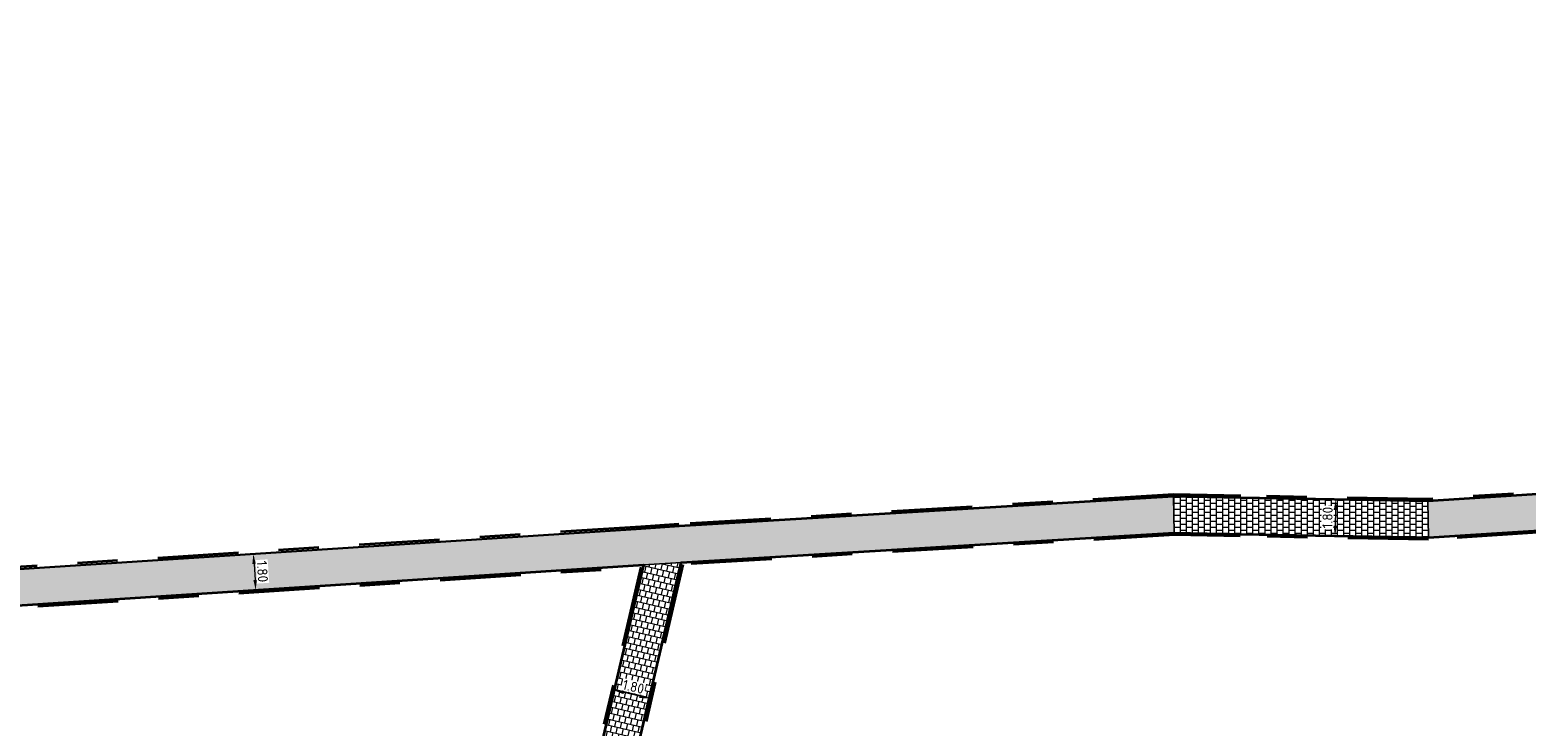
# Model space of a CAD drawing. Header units: metres. Extents: x 162305 to 163132, y 502542 to 502928.
# Tile 125 of 222: x 162417 to 162491, y 502891 to 502925. Entities that reach past the tile are written whole.
import ezdxf

# ---------------------------------------------------------------- set-up
doc = ezdxf.new("R2010")
doc.units = ezdxf.units.M
doc.linetypes.add('VH-OPSLUITBAND-SO', pattern=[10, 4, -2, 2, -2])
doc.layers.add('N-BH-VH-VERHARDING_TEGEL-Grijs', color=253, linetype='Continuous', lineweight=13, true_color=0x828282)
doc.layers.add('N-WE-VH-KANTOPSLUITING_OPSLUITBAND_100X200-G', color=150, linetype='VH-OPSLUITBAND-SO', lineweight=35, true_color=0x007fff)
for name, color, linetype, lineweight in [('N-WB-BANDEN-VOORKANTBAND', 2, 'Continuous', 30), ('N-WE-GR-GRAS-A-200', 62, 'Continuous', 18), ('N-WE-VH-KANTOPSLUITING_VOORKANTBAND-G', 50, 'Continuous', 35), ('N-WE-VH-OPENVERHARDING_TEGEL-A', 92, 'Continuous', 18), ('X-XX-AL-M', 7, 'Continuous', 18)]:
    doc.layers.add(name, color=color, linetype=linetype, lineweight=lineweight)
doc.styles.add('NLCS-ISO-M200-T25', font='NLCS-ISO.ttf', dxfattribs={"height": 0.5})
doc.dimstyles.new('NLCS-M200-T25-PIJL_L2_H2', dxfattribs={"dimscale": 0.2, "dimtxt": 2.5, "dimasz": 2.5, "dimexe": 2, "dimexo": 2, "dimgap": 0.7, "dimtad": 1, "dimzin": 0, "dimdsep": 46, "dimtxsty": 'NLCS-ISO-M200-T25', "dimcen": 0, "dimdle": 2, "dimclrd": 256, "dimclre": 256, "dimclrt": 256, "dimazin": 0, "dimtfac": 1, "dimtdec": 3, "dimtofl": 0, "dimtmove": 0, "dimatfit": 3, "dimfxl": 2, "dimfxlon": 1, "dimtfillclr": 256, "dimtolj": 1, "dimtzin": 0, "dimlwd": -1, "dimlwe": -1, "dimarcsym": 0})

# ---------------------------------------------------------------- blocks, each defined once
blk = doc.blocks.new('*D551')
at = {"layer": 'Defpoints', "color": 0, "transparency": 16777216}
blk.add_point((162427.662, 502897.505), dxfattribs=at)
at = {"layer": 'X-XX-AL-M', "transparency": 16777216}
for p, q in [((162428.037, 502899.333), (162428.436, 502899.359)), ((162428.069, 502898.834), (162428.121, 502898.036)), ((162428.061, 502897.531), (162428.553, 502897.563))]:
    blk.add_line(p, q, dxfattribs=at)
for points in [[(162428.153, 502898.84), (162427.986, 502898.829), (162428.037, 502899.333)], [(162428.204, 502898.041), (162428.038, 502898.031), (162428.153, 502897.537)]]:
    blk.add_solid(points, dxfattribs=at)
at = {"layer": 'X-XX-AL-M', "transparency": 16777216, "insert": (162428.484, 502898.46), "char_height": 0.5, "attachment_point": 5, "rotation": 273.7052, "style": 'NLCS-ISO-M200-T25', "bg_fill": 3, "box_fill_scale": 1.1, "bg_fill_color": 256, "bg_fill_true_color": 13158600, "bg_fill_transparency": 0}
blk.add_mtext('\\A1;1.80', dxfattribs=at)
at = {"layer": 'Defpoints', "color": 0, "transparency": 16777216}
for p in [(162427.843, 502899.321), (162428.153, 502897.537)]:
    blk.add_point(p, dxfattribs=at)
blk = doc.blocks.new('*D556')
at = {"layer": 'X-XX-AL-M', "transparency": 16777216}
for p, q in [((162445.917, 502892.57), (162445.826, 502892.18)), ((162447.183, 502892.273), (162446.404, 502892.456)), ((162447.669, 502892.159), (162447.578, 502891.77))]:
    blk.add_line(p, q, dxfattribs=at)
for points in [[(162446.423, 502892.537), (162446.385, 502892.375), (162445.917, 502892.57)], [(162447.202, 502892.354), (162447.164, 502892.192), (162447.669, 502892.159)]]:
    blk.add_solid(points, dxfattribs=at)
at = {"layer": 'X-XX-AL-M', "transparency": 16777216, "insert": (162446.882, 502892.744), "char_height": 0.5, "attachment_point": 5, "rotation": 346.80357, "style": 'NLCS-ISO-M200-T25', "bg_fill": 3, "box_fill_scale": 1.1, "bg_fill_color": 256, "bg_fill_true_color": 13158600, "bg_fill_transparency": 0}
blk.add_mtext('\\A1;1.80', dxfattribs=at)
at = {"layer": 'Defpoints', "color": 0, "transparency": 16777216}
for p in [(162445.917, 502892.57), (162445.94, 502892.67), (162447.706, 502892.317)]:
    blk.add_point(p, dxfattribs=at)
blk = doc.blocks.new('*D557')
at = {"layer": 'X-XX-AL-M', "transparency": 16777216}
for p, q in [((162481.704, 502902.024), (162482.104, 502902.017)), ((162481.695, 502901.524), (162481.68, 502900.724)), ((162481.271, 502900.232), (162482.071, 502900.217))]:
    blk.add_line(p, q, dxfattribs=at)
for points in [[(162481.612, 502901.526), (162481.778, 502901.523), (162481.704, 502902.024)], [(162481.597, 502900.726), (162481.764, 502900.723), (162481.671, 502900.224)]]:
    blk.add_solid(points, dxfattribs=at)
at = {"layer": 'X-XX-AL-M', "transparency": 16777216, "insert": (162481.298, 502901.131), "char_height": 0.5, "attachment_point": 5, "rotation": 88.95872, "style": 'NLCS-ISO-M200-T25', "bg_fill": 3, "box_fill_scale": 1.1, "bg_fill_color": 256, "bg_fill_true_color": 13158600, "bg_fill_transparency": 0}
blk.add_mtext('\\A1;1.80', dxfattribs=at)
at = {"layer": 'Defpoints', "color": 0, "transparency": 16777216}
for p in [(162481.346, 502902.031), (162480.821, 502900.24), (162481.671, 502900.224)]:
    blk.add_point(p, dxfattribs=at)

msp = doc.modelspace()

# ---------------------------------------------------------------- hatches: boundary and pattern name
at = {"layer": 'N-WE-GR-GRAS-A-200'}
h = msp.add_hatch(dxfattribs=at)
h.set_pattern_fill('AGR-GRAS_02-SO', color=256, scale=0.2, style=0, pattern_type=2)
h.set_pattern_definition([(0, (0, 0), (2, 2), [0.5, -1.5]), (0, (1.1, 1.2), (2, 2), [0.5, -1.5]), (90, (0.2, 0.7), (-2, 2), [0.5, -1.5]), (90, (1, 1.4), (-2, 2), [0.5, -1.5]), (45, (0.4, 1.4), (0, 2), [0.5, -2.328427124]), (135, (1.1, 0), (-2, 0), [0.5, -2.328427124]), (26.5650512, (0.5, 0.6), (2, 8e-10), [0.5, -3.972135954]), (26.5650512, (1.4, 1.6), (2, 8e-10), [0.5, -3.972135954]), (63.43494882, (1.4, 0), (1e-10, 2), [0.5, -3.972135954]), (63.43494882, (0.5, 0.9), (1e-10, 2), [0.5, -3.972135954]), (63.43494882, (1.2, 0.4), (1e-10, 2), [0.5, -3.972135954]), (116.5650512, (0, 1.1), (-8e-10, 2), [0.5, -3.972135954]), (153.43494882, (0.4, 0.3), (-2, 1e-10), [0.5, -3.972135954])])
h.paths.add_polyline_path([(162421.517, 502819.726), (162435.034, 502820.576), (162435.169, 502820.432), (162435.343, 502820.275), (162435.553, 502820.121), (162435.897, 502819.944), (162436.228, 502819.841), (162436.649, 502819.789), (162442.014, 502820.095), (162442.181, 502820.21), (162442.325, 502817.953), (162445.008, 502818.123), (162446.244, 502817.251), (162443.192, 502817.061), (162443.511, 502811.925), (162442.505, 502811.858), (162442.17, 502817.226), (162424.634, 502816.13), (162424.643, 502815.982), (162424.967, 502810.771), (162422.081, 502810.59)])
edge = h.paths.add_edge_path(flags=16)
edge.add_ellipse((162362.043, 502852.57), major_axis=(-0.0024, 0.0374), ratio=0.999228, start_angle=0, end_angle=360, ccw=False)
edge = h.paths.add_edge_path(flags=16)
edge.add_ellipse((162362.585, 502843.074), major_axis=(-0.0024, 0.0374), ratio=0.999228, start_angle=0, end_angle=360, ccw=False)
edge = h.paths.add_edge_path(flags=16)
edge.add_ellipse((162361.375, 502862.47), major_axis=(-0.0024, 0.0374), ratio=0.999228, start_angle=0, end_angle=360, ccw=False)
h.paths.add_polyline_path([(162362.219, 502859.55), (162362.319, 502859.557), (162363.515, 502840.078), (162363.415, 502840.072), (162363.443, 502839.623), (162363.543, 502839.629), (162363.629, 502838.217), (162362.822, 502838.159), (162362.786, 502838.484), (162362.788, 502838.484), (162362.758, 502838.774), (162362.163, 502845.491), (162360.898, 502866.676), (162361.878, 502866.739), (162362.291, 502860.006), (162362.191, 502860)])
h.paths.add_polyline_path([(162370.36, 502859.13), (162370.182, 502861.923), (162370.463, 502861.92), (162370.486, 502861.402), (162370.779, 502861.415), (162370.814, 502860.896), (162371.337, 502860.935), (162371.387, 502859.961), (162371.777, 502859.979), (162371.78, 502859.223)])
edge = h.paths.add_edge_path(flags=16)
edge.add_ellipse((162389.544, 502924.307), major_axis=(-0.0024, 0.0375), ratio=0.999228, start_angle=0, end_angle=360, ccw=False)
edge = h.paths.add_edge_path(flags=16)
edge.add_ellipse((162379.964, 502923.711), major_axis=(-0.0024, 0.0375), ratio=0.999228, start_angle=0, end_angle=360, ccw=False)
h.paths.add_polyline_path([(162371.042, 502923.041), (162371.029, 502923.547), (162371.022, 502923.655), (162398.112, 502925.305), (162398.145, 502924.764)])
edge = h.paths.add_edge_path(flags=16)
edge.add_ellipse((162472.361, 502871.473), major_axis=(-0.0024, 0.0375), ratio=0.999228, start_angle=0, end_angle=360, ccw=False)
edge = h.paths.add_edge_path(flags=16)
edge.add_ellipse((162472.286, 502872.403), major_axis=(-0.0024, 0.0375), ratio=0.999228, start_angle=0, end_angle=360, ccw=False)
edge = h.paths.add_edge_path(flags=16)
edge.add_ellipse((162481.311, 502872.974), major_axis=(-0.0024, 0.0375), ratio=0.999228, start_angle=0, end_angle=360, ccw=False)
edge = h.paths.add_edge_path(flags=16)
edge.add_ellipse((162481.4, 502872.078), major_axis=(-0.0024, 0.0375), ratio=0.999228, start_angle=0, end_angle=360, ccw=False)
edge = h.paths.add_edge_path(flags=16)
edge.add_ellipse((162491.481, 502873.637), major_axis=(-0.0024, 0.0375), ratio=0.999228, start_angle=0, end_angle=360, ccw=False)
edge = h.paths.add_edge_path()
edge.add_line((162491.614, 502871.718), (162490.496, 502871.657))
edge.add_line((162490.496, 502871.657), (162490.491, 502871.77))
edge.add_line((162490.491, 502871.77), (162478.157, 502870.992))
edge.add_line((162478.157, 502870.992), (162470.974, 502870.605))
edge.add_line((162470.974, 502870.605), (162470.856, 502872.5))
edge.add_line((162470.856, 502872.5), (162485.627, 502873.415))
edge.add_line((162485.627, 502873.415), (162493.227, 502873.874))
edge.add_line((162493.227, 502873.874), (162492.846, 502880.392))
edge.add_line((162492.846, 502880.392), (162493.987, 502880.465))
edge.add_line((162493.987, 502880.465), (162494.519, 502871.874))
edge.add_line((162494.519, 502871.874), (162491.646, 502871.719))
edge.add_ellipse((162491.628, 502871.752), major_axis=(-0.0024, 0.0375), ratio=0.999228, start_angle=204.26107, end_angle=514.6215)
h.paths.add_polyline_path([(162503.076, 502855.443), (162503.175, 502855.449), (162503.182, 502855.349), (162507.723, 502855.63), (162508.325, 502845.898), (162508.826, 502845.929), (162509.922, 502845.996), (162508.48, 502869.305), (162502.561, 502868.939), (162502.362, 502868.295), (162502.373, 502866.891)])
h.paths.add_polyline_path([(162538.734, 502870.453), (162538.737, 502870.459), (162538.743, 502870.478), (162538.747, 502870.497), (162538.75, 502870.516), (162538.751, 502870.535), (162538.75, 502870.553), (162538.747, 502870.572), (162538.743, 502870.591), (162538.737, 502870.611), (162538.729, 502870.629), (162538.722, 502870.641), (162538.703, 502870.938), (162537.951, 502870.89), (162537.968, 502870.619), (162537.965, 502870.611), (162537.958, 502870.591), (162537.954, 502870.572), (162537.952, 502870.553), (162537.951, 502870.535), (162537.952, 502870.516), (162537.954, 502870.497), (162537.958, 502870.478), (162537.965, 502870.459), (162537.973, 502870.44), (162537.98, 502870.426), (162537.999, 502870.138), (162538.751, 502870.186)], flags=16)
edge = h.paths.add_edge_path(flags=16)
edge.add_ellipse((162531.906, 502869.982), major_axis=(-0.25, 0), ratio=1, start_angle=-146.5113, end_angle=206.75904, ccw=False)
edge.add_line((162532.115, 502870.12), (162532.13, 502870.095))
edge = h.paths.add_edge_path(flags=16)
edge.add_ellipse((162511.919, 502869.277), major_axis=(-0.0024, 0.0375), ratio=0.999228, start_angle=0, end_angle=360, ccw=False)
edge = h.paths.add_edge_path(flags=16)
edge.add_ellipse((162522.497, 502868.462), major_axis=(-0.0024, 0.0375), ratio=0.999228, start_angle=0, end_angle=360, ccw=False)
edge = h.paths.add_edge_path(flags=16)
edge.add_ellipse((162522.447, 502869.89), major_axis=(-0.0024, 0.0375), ratio=0.999228, start_angle=0, end_angle=360, ccw=False)
edge = h.paths.add_edge_path(flags=16)
edge.add_ellipse((162532.379, 502869.057), major_axis=(-0.0024, 0.0375), ratio=0.999228, start_angle=0, end_angle=360, ccw=False)
edge = h.paths.add_edge_path()
edge.add_line((162511.902, 502867.747), (162510.21, 502867.645))
edge.add_line((162510.21, 502867.645), (162510.109, 502869.306))
edge.add_line((162510.109, 502869.306), (162538.74, 502871.078))
edge.add_line((162538.74, 502871.078), (162538.844, 502869.377))
edge.add_line((162538.844, 502869.377), (162511.943, 502867.75))
edge.add_ellipse((162511.92, 502867.78), major_axis=(-0.0024, 0.0375), ratio=0.999228, start_angle=212.89537, end_angle=506.73918)
edge = h.paths.add_edge_path(flags=16)
edge.add_ellipse((162554.017, 502704.407), major_axis=(-0.25, 0), ratio=1, start_angle=-19.78061, end_angle=333.48974, ccw=False)
edge.add_line((162553.781, 502704.492), (162553.793, 502704.519))
edge = h.paths.add_edge_path()
edge.add_ellipse((162551.443, 502714.761), major_axis=(-0.579, 0), ratio=1, start_angle=88.32757, end_angle=98.42476)
edge.add_line((162551.528, 502714.188), (162556.303, 502714.513))
edge.add_line((162556.303, 502714.513), (162556.577, 502710.125))
edge.add_line((162556.577, 502710.125), (162556.776, 502710.137))
edge.add_line((162556.776, 502710.137), (162556.846, 502709.236))
edge.add_line((162556.846, 502709.236), (162552.732, 502708.974))
edge.add_line((162552.732, 502708.974), (162552.986, 502704.982))
edge.add_line((162552.986, 502704.982), (162557.154, 502705.248))
edge.add_line((162557.154, 502705.248), (162557.171, 502705.029))
edge.add_line((162557.171, 502705.029), (162577.095, 502706.273))
edge.add_line((162577.095, 502706.273), (162577.219, 502706.826))
edge.add_line((162577.219, 502706.826), (162577.305, 502705.378))
edge.add_line((162577.305, 502705.378), (162549.792, 502703.693))
edge.add_line((162549.792, 502703.693), (162549.16, 502713.814))
edge.add_line((162549.16, 502713.814), (162549.362, 502713.826))
edge.add_line((162549.362, 502713.826), (162549.356, 502713.926))
edge.add_line((162549.356, 502713.926), (162550.264, 502713.982))
edge.add_ellipse((162550.22, 502714.681), major_axis=(-0.7, 0), ratio=1, start_angle=93.55309, end_angle=128.99318)
edge.add_line((162550.661, 502714.137), (162551.426, 502714.182))
edge = h.paths.add_edge_path(flags=16)
edge.add_ellipse((162508.182, 502708.963), major_axis=(-0.0024, 0.0375), ratio=0.999228, start_angle=0, end_angle=360, ccw=False)
edge = h.paths.add_edge_path(flags=16)
edge.add_ellipse((162498.418, 502708.139), major_axis=(-0.0024, 0.0375), ratio=0.999228, start_angle=0, end_angle=360, ccw=False)
edge = h.paths.add_edge_path(flags=16)
edge.add_ellipse((162487.929, 502707.676), major_axis=(-0.0024, 0.0375), ratio=0.999228, start_angle=0, end_angle=360, ccw=False)
edge = h.paths.add_edge_path(flags=16)
edge.add_ellipse((162478.214, 502707.105), major_axis=(-0.0024, 0.0375), ratio=0.999228, start_angle=0, end_angle=360, ccw=False)
h.paths.add_polyline_path([(162476.685, 502707.087), (162505.879, 502708.912), (162539.79, 502710.978), (162539.851, 502709.987), (162476.746, 502706.099)])
edge = h.paths.add_edge_path(flags=16)
edge.add_ellipse((162395.834, 502721.362), major_axis=(-0.0024, 0.0374), ratio=0.999228, start_angle=0, end_angle=360, ccw=False)
edge = h.paths.add_edge_path(flags=16)
edge.add_ellipse((162396.47, 502711.185), major_axis=(-0.0024, 0.0374), ratio=0.999228, start_angle=0, end_angle=360, ccw=False)
edge = h.paths.add_edge_path()
edge.add_line((162395.383, 502731.715), (162396.765, 502708.907))
edge.add_line((162396.765, 502708.907), (162397.036, 502704.3))
edge.add_line((162397.036, 502704.3), (162396.295, 502704.256))
edge.add_line((162396.295, 502704.256), (162395.798, 502704.697))
edge.add_line((162395.798, 502704.697), (162394.018, 502733.935))
edge.add_line((162394.018, 502733.935), (162394.9, 502734.934))
edge.add_line((162394.9, 502734.934), (162395.187, 502734.952))
edge.add_line((162395.187, 502734.952), (162395.379, 502731.782))
edge.add_ellipse((162395.364, 502731.747), major_axis=(-0.0024, 0.0374), ratio=0.999228, start_angle=333.52515, end_angle=566.12169)
edge = h.paths.add_edge_path(flags=16)
edge.add_ellipse((162599.331, 502707.364), major_axis=(-0.0024, 0.0375), ratio=0.999228, start_angle=0, end_angle=360, ccw=False)
edge = h.paths.add_edge_path(flags=16)
edge.add_ellipse((162589.565, 502706.823), major_axis=(-0.0024, 0.0375), ratio=0.999228, start_angle=0, end_angle=360, ccw=False)
edge = h.paths.add_edge_path()
edge.add_ellipse((162583.961, 502706.24), major_axis=(-0.25, 0), ratio=1, start_angle=93.48922, end_angle=273.48922)
edge.add_line((162583.945, 502706.489), (162583.943, 502706.535))
edge.add_line((162583.943, 502706.535), (162608.977, 502708.062))
edge.add_line((162608.977, 502708.062), (162609.022, 502707.322))
edge.add_line((162609.022, 502707.322), (162583.988, 502705.788))
edge.add_line((162583.988, 502705.788), (162583.976, 502705.99))
edge = h.paths.add_edge_path(flags=16)
edge.add_ellipse((162616.144, 502666.519), major_axis=(-0.0024, 0.0374), ratio=0.999228, start_angle=0, end_angle=360, ccw=False)
edge = h.paths.add_edge_path(flags=16)
edge.add_ellipse((162615.418, 502676.401), major_axis=(-0.0024, 0.0374), ratio=0.999228, start_angle=0, end_angle=360, ccw=False)
edge = h.paths.add_edge_path()
edge.add_ellipse((162615.429, 502664.807), major_axis=(-0.25, 0), ratio=1, start_angle=33.4892, end_angle=333.48923)
edge.add_line((162615.205, 502664.919), (162615.153, 502664.945))
edge.add_line((162615.153, 502664.945), (162613.958, 502684.042))
edge.add_line((162613.958, 502684.042), (162615.141, 502684.116))
edge.add_line((162615.141, 502684.116), (162615.159, 502683.799))
edge.add_line((162615.159, 502683.799), (162616.307, 502665.548))
edge.add_line((162616.307, 502665.548), (162616.303, 502665.534))
edge.add_line((162616.303, 502665.534), (162616.301, 502665.515))
edge.add_line((162616.301, 502665.515), (162616.3, 502665.496))
edge.add_line((162616.3, 502665.496), (162616.301, 502665.477))
edge.add_line((162616.301, 502665.477), (162616.303, 502665.458))
edge.add_line((162616.303, 502665.458), (162616.308, 502665.439))
edge.add_line((162616.308, 502665.439), (162616.314, 502665.42))
edge.add_line((162616.314, 502665.42), (162616.315, 502665.418))
edge.add_line((162616.315, 502665.418), (162616.722, 502658.942))
edge.add_line((162616.722, 502658.942), (162615.533, 502658.854))
edge.add_line((162615.533, 502658.854), (162615.172, 502664.637))
edge.add_line((162615.172, 502664.637), (162615.22, 502664.669))
h.paths.add_polyline_path([(162613.807, 502655.383), (162613.598, 502658.712), (162613.638, 502658.715), (162613.934, 502653.992), (162582.144, 502652.018), (162582.063, 502653.317)])
h.paths.add_polyline_path([(162630.424, 502647.556), (162630.699, 502642.626), (162628.4, 502642.494), (162627.777, 502642.458), (162627.786, 502642.278), (162603.433, 502640.765), (162603.114, 502645.897), (162602.077, 502645.841), (162602.105, 502645.392), (162602.141, 502645.394), (162602.467, 502640.049), (162633.855, 502641.963), (162634.145, 502641.982), (162633.881, 502644.367), (162633.717, 502645), (162633.378, 502645.727), (162632.876, 502646.364), (162632.286, 502646.854), (162631.624, 502647.211)])
edge = h.paths.add_edge_path(flags=16)
edge.add_ellipse((162567.845, 502652.2), major_axis=(-0.0024, 0.0375), ratio=0.999228, start_angle=0, end_angle=360, ccw=False)
edge = h.paths.add_edge_path()
edge.add_line((162548.046, 502650.768), (162548.03, 502651.015))
edge.add_line((162548.03, 502651.015), (162549.486, 502651.109))
edge.add_line((162549.486, 502651.109), (162549.486, 502650.517))
edge.add_line((162549.486, 502650.517), (162550.286, 502650.517))
edge.add_line((162550.286, 502650.517), (162550.286, 502651.16))
edge.add_line((162550.286, 502651.16), (162558.56, 502651.693))
edge.add_ellipse((162558.587, 502651.719), major_axis=(-0.0024, 0.0375), ratio=0.999228, start_angle=129.78341, end_angle=230.29677)
edge.add_line((162558.617, 502651.697), (162573.877, 502652.68))
edge.add_line((162573.877, 502652.68), (162573.944, 502651.609))
edge.add_line((162573.944, 502651.609), (162548.093, 502650.004))
edge.add_line((162548.093, 502650.004), (162548.05, 502650.705))
edge.add_ellipse((162548.028, 502650.735), major_axis=(-0.0024, 0.0375), ratio=0.999228, start_angle=211.67265, end_angle=328.17836)
edge = h.paths.add_edge_path(flags=16)
edge.add_ellipse((162430.665, 502659.865), major_axis=(-0.0024, 0.0375), ratio=0.999228, start_angle=0, end_angle=360, ccw=False)
edge = h.paths.add_edge_path(flags=16)
edge.add_ellipse((162420.419, 502659.642), major_axis=(-0.0024, 0.0375), ratio=0.999228, start_angle=0, end_angle=360, ccw=False)
edge = h.paths.add_edge_path(flags=16)
edge.add_ellipse((162411.256, 502659.155), major_axis=(-0.0024, 0.0375), ratio=0.999228, start_angle=0, end_angle=360, ccw=False)
h.paths.add_polyline_path([(162435.507, 502661.043), (162435.323, 502659.857), (162409.633, 502658.262), (162409.562, 502659.421), (162417.311, 502659.909), (162417.311, 502659.564), (162418.111, 502659.564), (162418.111, 502659.962)])
edge = h.paths.add_edge_path()
edge.add_arc((162406.536, 502665.135), 0.25, 314.13605, 386.75904)
edge.add_line((162406.759, 502665.248), (162406.744, 502665.273))
edge.add_arc((162406.536, 502665.135), 0.25, 33.4892, 53.15212)
edge.add_line((162406.686, 502665.335), (162405.617, 502682.119))
edge.add_line((162405.617, 502682.119), (162404.587, 502699.361))
edge.add_line((162404.587, 502699.361), (162405.114, 502699.394))
edge.add_line((162405.114, 502699.394), (162407.566, 502659.298))
edge.add_line((162407.566, 502659.298), (162407.073, 502659.267))
edge.add_line((162407.073, 502659.267), (162407.068, 502659.343))
edge.add_line((162407.068, 502659.343), (162407.062, 502659.43))
edge.add_line((162407.062, 502659.43), (162406.71, 502664.956))
h.paths.add_polyline_path([(162384.175, 502626.989), (162385.046, 502626.592), (162372.825, 502599.014), (162371.335, 502595.495), (162370.722, 502593.495), (162370.394, 502591.743), (162370.27, 502590.819), (162370.22, 502589.04), (162370.38, 502587.03), (162370.565, 502585.909), (162371.415, 502583.295), (162372.193, 502581.707), (162370.908, 502584.33), (162369.966, 502586.806), (162369.747, 502588.04), (162369.616, 502589.543), (162369.609, 502591.028), (162369.765, 502592.585), (162370.157, 502594.429), (162370.745, 502596.215), (162373.739, 502603.155), (162382.073, 502622.389), (162383.982, 502627.016)])
h.paths.add_polyline_path([(162633.546, 502600.513), (162633.828, 502595.971), (162634.923, 502596.039), (162635.361, 502596.088), (162635.807, 502596.254), (162636.127, 502596.481), (162636.395, 502596.782), (162636.609, 502597.185), (162636.68, 502597.521), (162636.692, 502597.852), (162636.458, 502601.632), (162636.458, 502601.69), (162604.902, 502599.753), (162604.852, 502599.75), (162605.149, 502595.651), (162605.325, 502595.091), (162605.529, 502594.771), (162606.031, 502594.327), (162606.489, 502594.101), (162606.98, 502594.014), (162607.398, 502594.03), (162607.379, 502594.329), (162607.479, 502594.335), (162607.197, 502598.877)])
at = {"layer": 'N-WE-VH-OPENVERHARDING_TEGEL-A', "true_color": 0x333333}
h = msp.add_hatch(dxfattribs=at)
h.set_pattern_fill('AVH-TEGEL_300X300_HALFST', color=250, angle=183.64778, pattern_type=2)
h.set_pattern_definition([(183.647784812, (0, 0), (-0.28984877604, -0.168782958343), [0.3, -0.3]), (273.64778481, (0, 0), (0.29939220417, 0.01908685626), [])])
h.paths.add_polyline_path([(162536.555, 502903.349), (162486.31, 502900.14), (162486.269, 502901.941), (162536.427, 502905.144)])
edge = h.paths.add_edge_path(flags=17)
edge.add_line((162486.31, 502900.14), (162486.269, 502901.941))
h = msp.add_hatch(dxfattribs=at)
h.set_pattern_fill('AVH-TEGEL_300X300_HALFST', color=250, angle=3.60607, pattern_type=2)
h.set_pattern_definition([(3.606070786, (0, 0), (0.28997158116, 0.168571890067), [0.3, -0.3]), (93.606070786, (0, 0), (-0.29940602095, -0.01886887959), [])])
h.paths.add_polyline_path([(162407.97, 502898.034), (162447.257, 502900.578), (162449.143, 502900.699), (162473.661, 502902.17), (162473.699, 502900.369), (162449.251, 502898.902), (162447.373, 502898.782), (162407.395, 502896.193)])
h = msp.add_hatch(dxfattribs=at)
h.set_pattern_fill('AVH-TEGEL_300X300_HALFST', color=250, pattern_type=2)
h.set_pattern_definition([(0, (0, 0), (0.3, 0.15), [0.3, -0.3]), (90, (0, 0), (-0.3, 2e-17), [])])
h.paths.add_polyline_path([(162486.31, 502900.14), (162476.971, 502900.31), (162473.699, 502900.369), (162473.661, 502902.17), (162477.004, 502902.11), (162486.269, 502901.941)])
h = msp.add_hatch(dxfattribs=at)
h.set_pattern_fill('AVH-TEGEL_300X300_HALFST', color=250, angle=256.72549, pattern_type=2)
h.set_pattern_definition([(256.7254942, (0, 0), (0.077107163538, -0.3264268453), [0.3, -0.3]), (346.7254942, (0, 0), (0.06888500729, 0.29198434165), [])])
h.paths.add_polyline_path([(162441.276, 502872.777), (162447.373, 502898.782), (162449.251, 502898.902), (162443.087, 502872.617)])

# ---------------------------------------------------------------- linework, layer by layer
at = {"layer": 'N-BH-VH-VERHARDING_TEGEL-Grijs'}
for p, q in [((162473.699, 502900.369), (162473.661, 502902.17)), ((162486.31, 502900.14), (162486.269, 502901.941)), ((162447.373, 502898.782), (162449.251, 502898.902))]:
    msp.add_line(p, q, dxfattribs=at)
at = {"layer": 'N-BH-VH-VERHARDING_TEGEL-Grijs', "flags": 128}
for points in [[(162536.555, 502903.349), (162486.31, 502900.14), (162486.269, 502901.941), (162536.427, 502905.144), (162536.555, 502903.349)], [(162407.97, 502898.034), (162447.257, 502900.578), (162449.143, 502900.699), (162473.661, 502902.17), (162473.699, 502900.369), (162449.251, 502898.902), (162447.373, 502898.782), (162407.395, 502896.193), (162407.97, 502898.034)], [(162486.31, 502900.14), (162476.971, 502900.31), (162473.699, 502900.369), (162473.661, 502902.17), (162477.004, 502902.11), (162486.269, 502901.941), (162486.31, 502900.14)], [(162441.276, 502872.777), (162447.373, 502898.782), (162449.251, 502898.902), (162443.087, 502872.617), (162441.276, 502872.777)]]:
    msp.add_lwpolyline(points, dxfattribs=at)
at = {"layer": 'N-WB-BANDEN-VOORKANTBAND', "flags": 128}
msp.add_lwpolyline([(162449.143, 502900.699), (162447.257, 502900.578), (162407.97, 502898.034)], dxfattribs=at)
at = {"layer": 'N-WE-VH-KANTOPSLUITING_OPSLUITBAND_100X200-G'}
for p, q in [((162536.42, 502905.244), (162486.267, 502902.041)), ((162486.271, 502902.041), (162477.005, 502902.21))]:
    msp.add_line(p, q, dxfattribs=at)
for points in [[(162449.136, 502900.799), (162447.251, 502900.678), (162408.002, 502898.136), (162401.454, 502903.327)], [(162399.337, 502902.453), (162407.363, 502896.091), (162447.245, 502898.673), (162441.175, 502872.786), (162441.599, 502864.932)], [(162477.005, 502902.21), (162473.659, 502902.27), (162449.137, 502900.799)], [(162501.694, 502901.022), (162486.312, 502900.04), (162476.969, 502900.21), (162473.697, 502900.269)], [(162473.705, 502900.269), (162449.331, 502898.807), (162443.188, 502872.608), (162443.376, 502869.117)]]:
    msp.add_lwpolyline(points, dxfattribs=at)
at = {"layer": 'N-WE-VH-KANTOPSLUITING_VOORKANTBAND-G'}
for points in [[(162536.279, 502907.228), (162536.427, 502905.144), (162486.269, 502901.941), (162477.004, 502902.11), (162473.661, 502902.17), (162449.143, 502900.699)], [(162378.188, 502901.256), (162399.369, 502902.556), (162407.395, 502896.193), (162447.373, 502898.782), (162441.276, 502872.777), (162441.704, 502864.838), (162395.762, 502861.936), (162395.575, 502864.938)], [(162493.52, 502889.635), (162494.625, 502871.78), (162470.882, 502870.5), (162470.487, 502876.585), (162464.542, 502876.217), (162464.91, 502870.178), (162443.281, 502869.012), (162443.087, 502872.617), (162449.251, 502898.902), (162473.699, 502900.369), (162476.971, 502900.31), (162486.31, 502900.14), (162501.688, 502901.122), (162502.031, 502895.602)]]:
    msp.add_lwpolyline(points, dxfattribs=at)

# ---------------------------------------------------------------- next in the draw order: dimensions: what is measured, and where the dimension line sits
at = {"layer": 'X-XX-AL-M'}
for base, p1, p2, angle, picture, middle in [((162481.671, 502900.224), (162481.346, 502902.031), (162480.821, 502900.24), 88.95872, '*D557', (162481.298, 502901.131)), ((162428.153, 502897.537), (162427.843, 502899.321), (162427.662, 502897.505), 93.7052, '*D551', (162428.484, 502898.46)), ((162445.917, 502892.57), (162447.706, 502892.317), (162445.94, 502892.67), 346.80357, '*D556', (162446.882, 502892.744))]:
    dim = msp.add_linear_dim(base=base, p1=p1, p2=p2, angle=angle, dimstyle='NLCS-M200-T25-PIJL_L2_H2', override={"dimtfill": 1}, dxfattribs=at)
    dim.commit()
    dim.dimension.update_dxf_attribs({"geometry": picture, "text_midpoint": middle})

doc.saveas('drawing.dxf')
